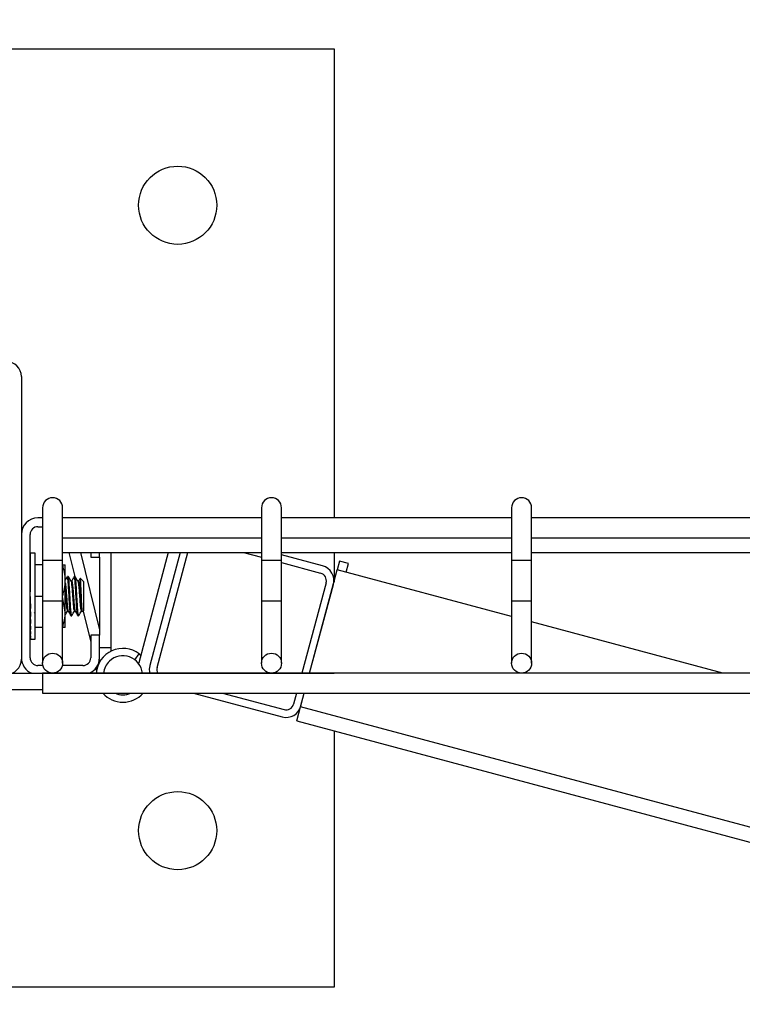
# Model space of a CAD drawing. Header units: inches. Extents: x 0.2 to 10.8, y 0.2 to 8.2.
# Tile 17 of 58: x 3.078 to 3.319, y 6.57 to 6.898. Entities that reach past the tile are written whole.
import ezdxf

# ---------------------------------------------------------------- set-up
doc = ezdxf.new("R2010")
doc.units = ezdxf.units.IN
doc.header["$MEASUREMENT"] = 0
doc.layers.add('DIMENSIONS', color=140, linetype='Continuous', lineweight=25)
doc.styles.add('SLDTEXTSTYLE0', font='TXT', dxfattribs={"width": 0.7})
doc.dimstyles.new('SLDDIMSTYLE1', dxfattribs={"dimtxt": 0.0849609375, "dimasz": 0.13, "dimexe": 0, "dimexo": 0.0625, "dimgap": 0.021240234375, "dimtad": 0, "dimtih": 1, "dimtoh": 1, "dimlfac": 24, "dimrnd": 1e-09, "dimzin": 12, "dimdsep": 46, "dimtxsty": 'SLDTEXTSTYLE0', "dimsah": 1, "dimcen": 0.09, "dimadec": 0, "dimazin": 3, "dimtfac": 1, "dimtofl": 0, "dimtmove": 0, "dimatfit": 3, "dimfxl": 0, "dimfrac": 2, "dimtolj": 1, "dimtzin": 12, "dimarcsym": 0})

# ---------------------------------------------------------------- blocks, each defined once
blk = doc.blocks.new('_D_7')
at = {"layer": 'DIMENSIONS'}
for p, q in [((2.974581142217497, 6.82870184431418), (2.974581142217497, 7.281744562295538)), ((4.609997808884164, 6.828701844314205), (4.609997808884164, 7.281744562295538)), ((2.974581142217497, 7.156744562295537), (3.511073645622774, 7.156744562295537)), ((3.626198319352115, 7.156744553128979), (3.597668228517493, 7.156744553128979)), ((3.597668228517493, 7.156744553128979), (3.597668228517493, 7.021713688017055)), ((3.949346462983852, 7.156744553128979), (3.977876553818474, 7.156744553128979)), ((3.977876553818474, 7.156744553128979), (3.977876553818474, 7.021713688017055)), ((4.609997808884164, 7.156744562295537), (4.064471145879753, 7.156744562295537)), ((3.597668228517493, 7.021713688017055), (3.626198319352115, 7.021713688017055)), ((3.977876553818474, 7.021713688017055), (3.949346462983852, 7.021713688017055))]:
    blk.add_line(p, q, dxfattribs=at)
for points in [[(2.974581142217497, 7.156744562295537), (3.104581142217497, 7.136744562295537), (3.104581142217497, 7.176744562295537)], [(4.609997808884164, 7.156744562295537), (4.479997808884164, 7.176744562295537), (4.479997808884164, 7.136744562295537)]]:
    blk.add_solid(points, dxfattribs=at)
at = {"layer": 'DIMENSIONS', "char_height": 0.08333333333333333, "attachment_point": 1, "style": 'SLDTEXTSTYLE0'}
for s, insert in [('39.25', (3.626198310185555, 7.283186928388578)), ('997.0', (3.626198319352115, 7.12913599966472))]:
    blk.add_mtext(s, dxfattribs=dict(at, insert=insert))

msp = doc.modelspace()

# ---------------------------------------------------------------- linework, layer by layer
for p, q in [((2.870414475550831, 6.88786851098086), (3.182914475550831, 6.88786851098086)), ((3.182914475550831, 6.88786851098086), (3.182914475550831, 6.731701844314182)), ((3.078747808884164, 6.778701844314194), (3.078747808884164, 6.684535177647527)), ((3.085831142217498, 6.735035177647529), (3.085831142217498, 6.717535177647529)), ((3.092497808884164, 6.717535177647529), (3.092497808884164, 6.735035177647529)), ((3.158747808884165, 6.735035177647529), (3.158747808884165, 6.717535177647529)), ((3.165414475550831, 6.717535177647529), (3.165414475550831, 6.735035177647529)), ((3.242081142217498, 6.735035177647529), (3.242081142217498, 6.717535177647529)), ((3.248747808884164, 6.717535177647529), (3.248747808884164, 6.735035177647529)), ((3.085831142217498, 6.731618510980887), (3.084268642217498, 6.731618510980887)), ((3.158747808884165, 6.731701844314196), (3.092497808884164, 6.731701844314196)), ((3.242081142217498, 6.731701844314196), (3.165414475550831, 6.731701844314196)), ((3.325414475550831, 6.731701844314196), (3.248747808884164, 6.731701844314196)), ((3.084268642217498, 6.728701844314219), (3.085831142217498, 6.728701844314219)), ((3.081664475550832, 6.685056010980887), (3.081664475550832, 6.726097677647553)), ((3.092497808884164, 6.725035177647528), (3.158747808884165, 6.725035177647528)), ((3.165414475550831, 6.725035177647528), (3.242081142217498, 6.725035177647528)), ((3.248747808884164, 6.725035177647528), (3.325414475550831, 6.725035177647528)), ((3.081831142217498, 6.719830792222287), (3.081664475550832, 6.719830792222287)), ((3.081664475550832, 6.719830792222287), (3.081667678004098, 6.719283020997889)), ((3.081831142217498, 6.719283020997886), (3.081664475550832, 6.719283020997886)), ((3.081664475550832, 6.719283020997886), (3.081671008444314, 6.718208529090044)), ((3.081831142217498, 6.718208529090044), (3.081664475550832, 6.718208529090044)), ((3.081664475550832, 6.718208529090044), (3.081674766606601, 6.716648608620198)), ((3.083331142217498, 6.719899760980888), (3.081747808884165, 6.719899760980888)), ((3.083331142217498, 6.691253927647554), (3.083331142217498, 6.719899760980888)), ((3.085831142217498, 6.717535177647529), (3.085831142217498, 6.703993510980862)), ((3.085831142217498, 6.717535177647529), (3.089164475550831, 6.717535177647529)), ((3.089164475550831, 6.717535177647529), (3.092497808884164, 6.717535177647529)), ((3.092497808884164, 6.720118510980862), (3.158747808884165, 6.720118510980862)), ((3.092497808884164, 6.703993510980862), (3.092497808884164, 6.717535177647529)), ((3.094553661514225, 6.720118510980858), (3.096517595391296, 6.712087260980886)), ((3.09847849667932, 6.720118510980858), (3.104789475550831, 6.694310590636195)), ((3.101872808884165, 6.720118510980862), (3.101872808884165, 6.718597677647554)), ((3.101872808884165, 6.718597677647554), (3.104789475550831, 6.718597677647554)), ((3.104789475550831, 6.718597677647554), (3.104789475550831, 6.720118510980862)), ((3.104789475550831, 6.718597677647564), (3.104789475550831, 6.692556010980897)), ((3.108601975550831, 6.720118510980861), (3.108601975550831, 6.688493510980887)), ((3.127706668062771, 6.720118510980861), (3.117869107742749, 6.683404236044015)), ((3.131653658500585, 6.720118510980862), (3.121555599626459, 6.682432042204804)), ((3.123970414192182, 6.681784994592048), (3.13424184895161, 6.720118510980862)), ((3.152762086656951, 6.720118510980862), (3.158747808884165, 6.718514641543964)), ((3.158747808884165, 6.717535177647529), (3.158747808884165, 6.703993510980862)), ((3.158747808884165, 6.717535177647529), (3.162081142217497, 6.717535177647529)), ((3.162081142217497, 6.717535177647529), (3.165414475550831, 6.717535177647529)), ((3.165414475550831, 6.720118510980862), (3.242081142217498, 6.720118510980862)), ((3.17909309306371, 6.715651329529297), (3.165414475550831, 6.719316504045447)), ((3.165414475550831, 6.703993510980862), (3.165414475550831, 6.717535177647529)), ((3.182914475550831, 6.72011851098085), (3.182914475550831, 6.710191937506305)), ((3.184799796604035, 6.717228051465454), (3.184023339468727, 6.714330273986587)), ((3.187697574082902, 6.716451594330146), (3.184799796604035, 6.717228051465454)), ((3.242081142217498, 6.717535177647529), (3.242081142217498, 6.703993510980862)), ((3.242081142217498, 6.717535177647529), (3.245414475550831, 6.717535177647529)), ((3.245414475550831, 6.717535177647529), (3.248747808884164, 6.717535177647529)), ((3.248747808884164, 6.720118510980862), (3.325414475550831, 6.720118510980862)), ((3.248747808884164, 6.703993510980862), (3.248747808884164, 6.717535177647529)), ((3.081831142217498, 6.716648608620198), (3.081664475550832, 6.716648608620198)), ((3.081664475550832, 6.716648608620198), (3.081679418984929, 6.714663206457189)), ((3.081670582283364, 6.715837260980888), (3.081664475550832, 6.715837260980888)), ((3.081831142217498, 6.714663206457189), (3.081664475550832, 6.714663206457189)), ((3.081664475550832, 6.714663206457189), (3.08168588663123, 6.712328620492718)), ((3.085831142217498, 6.715993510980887), (3.083331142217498, 6.715993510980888)), ((3.093383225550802, 6.710785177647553), (3.093383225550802, 6.715993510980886)), ((3.165414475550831, 6.716728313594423), (3.178446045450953, 6.713236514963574)), ((3.174800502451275, 6.679910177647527), (3.184023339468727, 6.714330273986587)), ((3.242081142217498, 6.698773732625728), (3.184023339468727, 6.714330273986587)), ((3.186921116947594, 6.713553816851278), (3.187697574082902, 6.716451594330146)), ((3.081831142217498, 6.712328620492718), (3.081664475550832, 6.712328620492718)), ((3.081664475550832, 6.712328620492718), (3.081688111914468, 6.710413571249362)), ((3.093383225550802, 6.700368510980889), (3.093383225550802, 6.710785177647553)), ((3.094372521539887, 6.712087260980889), (3.094083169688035, 6.712087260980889)), ((3.096687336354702, 6.712087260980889), (3.09639798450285, 6.712087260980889)), ((3.099581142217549, 6.710351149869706), (3.098431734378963, 6.711500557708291)), ((3.081831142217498, 6.709734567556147), (3.081664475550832, 6.709734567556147)), ((3.081664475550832, 6.709734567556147), (3.081688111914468, 6.7085552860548)), ((3.095530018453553, 6.710583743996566), (3.095266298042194, 6.710583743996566)), ((3.097845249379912, 6.710583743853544), (3.09758099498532, 6.710583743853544)), ((3.099581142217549, 6.700802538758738), (3.099581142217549, 6.710351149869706)), ((3.180287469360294, 6.710047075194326), (3.17221231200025, 6.679910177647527)), ((3.174800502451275, 6.679910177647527), (3.182702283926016, 6.70940002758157)), ((3.081831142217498, 6.706980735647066), (3.081664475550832, 6.706980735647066)), ((3.081831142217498, 6.704172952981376), (3.081664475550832, 6.706980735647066)), ((3.081664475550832, 6.704172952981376), (3.081688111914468, 6.704571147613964)), ((3.081831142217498, 6.704172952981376), (3.081664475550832, 6.704172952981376)), ((3.081688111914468, 6.704571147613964), (3.081807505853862, 6.704571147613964)), ((3.083331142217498, 6.705576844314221), (3.085831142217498, 6.705576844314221)), ((3.093383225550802, 6.700368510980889), (3.092497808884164, 6.705325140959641)), ((3.081664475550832, 6.701419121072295), (3.081688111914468, 6.702598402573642)), ((3.081831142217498, 6.701419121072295), (3.081664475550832, 6.701419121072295)), ((3.081688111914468, 6.702598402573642), (3.081758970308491, 6.702598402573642)), ((3.085831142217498, 6.703993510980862), (3.085831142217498, 6.683243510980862)), ((3.085831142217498, 6.703993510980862), (3.092497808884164, 6.703993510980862)), ((3.092497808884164, 6.683243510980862), (3.092497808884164, 6.703993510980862)), ((3.099147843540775, 6.700369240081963), (3.099581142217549, 6.700802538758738)), ((3.158747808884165, 6.703993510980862), (3.158747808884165, 6.683243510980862)), ((3.158747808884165, 6.703993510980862), (3.165414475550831, 6.703993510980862)), ((3.165414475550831, 6.683243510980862), (3.165414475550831, 6.703993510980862)), ((3.242081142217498, 6.703993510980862), (3.242081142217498, 6.683243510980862)), ((3.242081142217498, 6.703993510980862), (3.248747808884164, 6.703993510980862)), ((3.248747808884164, 6.683243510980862), (3.248747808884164, 6.703993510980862)), ((3.081664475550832, 6.698825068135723), (3.081688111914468, 6.700740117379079)), ((3.081831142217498, 6.698825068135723), (3.081664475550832, 6.698825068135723)), ((3.081664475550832, 6.696490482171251), (3.081683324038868, 6.698545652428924)), ((3.081688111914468, 6.700740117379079), (3.081706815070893, 6.700740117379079)), ((3.093383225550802, 6.695160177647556), (3.093383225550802, 6.700368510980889)), ((3.094083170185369, 6.700569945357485), (3.094347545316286, 6.700569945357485)), ((3.095240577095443, 6.699066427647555), (3.095529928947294, 6.699066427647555)), ((3.096398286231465, 6.70056994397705), (3.096662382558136, 6.70056994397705)), ((3.097555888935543, 6.699066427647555), (3.097845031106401, 6.699066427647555)), ((3.097948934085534, 6.699264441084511), (3.097845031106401, 6.699066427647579)), ((3.098713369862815, 6.700569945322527), (3.099002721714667, 6.700569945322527)), ((3.099336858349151, 6.700558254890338), (3.101872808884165, 6.690187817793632)), ((3.081831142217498, 6.696490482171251), (3.081664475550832, 6.696490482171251)), ((3.081664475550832, 6.694505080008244), (3.081678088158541, 6.696313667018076)), ((3.081664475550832, 6.695316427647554), (3.081670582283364, 6.695316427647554)), ((3.081831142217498, 6.694505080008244), (3.081664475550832, 6.694505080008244)), ((3.081664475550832, 6.692945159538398), (3.081674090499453, 6.6944025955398)), ((3.085831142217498, 6.695160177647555), (3.083331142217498, 6.695160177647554)), ((3.312480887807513, 6.679910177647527), (3.248747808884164, 6.696987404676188)), ((3.081831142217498, 6.692945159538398), (3.081664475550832, 6.692945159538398)), ((3.081664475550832, 6.691870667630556), (3.081670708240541, 6.69289578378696)), ((3.081831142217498, 6.691870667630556), (3.081664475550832, 6.691870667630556)), ((3.081664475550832, 6.691322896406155), (3.081667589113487, 6.691855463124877)), ((3.081831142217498, 6.691322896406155), (3.081664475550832, 6.691322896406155)), ((3.081747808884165, 6.691253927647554), (3.083331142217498, 6.691253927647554)), ((3.104789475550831, 6.692556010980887), (3.101872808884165, 6.692556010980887)), ((3.101872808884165, 6.692556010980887), (3.101872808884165, 6.685056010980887)), ((3.104789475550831, 6.685056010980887), (3.104789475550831, 6.692556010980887)), ((3.104789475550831, 6.688493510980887), (3.108601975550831, 6.688493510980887)), ((3.108601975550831, 6.688493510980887), (3.108601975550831, 6.687217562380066)), ((3.116515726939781, 6.684404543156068), (3.117987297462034, 6.686360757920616)), ((3.085926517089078, 6.68245184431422), (3.084268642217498, 6.68245184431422)), ((3.099268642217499, 6.68245184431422), (3.092402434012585, 6.68245184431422)), ((3.117869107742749, 6.683404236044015), (3.117799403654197, 6.683122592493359)), ((3.075647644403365, 6.679910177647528), (3.182956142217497, 6.679910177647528)), ((4.498747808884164, 6.679910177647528), (3.085831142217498, 6.679910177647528)), ((3.085831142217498, 6.679910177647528), (3.085831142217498, 6.673243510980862)), ((3.085831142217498, 6.674326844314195), (3.057956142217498, 6.674326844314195)), ((3.085831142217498, 6.673243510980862), (4.498747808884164, 6.673243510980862)), ((3.136126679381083, 6.673243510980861), (3.165612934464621, 6.665342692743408)), ((3.145785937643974, 6.673243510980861), (3.166259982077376, 6.667757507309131)), ((3.170425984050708, 6.673243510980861), (3.169449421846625, 6.669598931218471)), ((3.171785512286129, 6.668658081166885), (3.173014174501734, 6.673243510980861)), ((3.171864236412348, 6.668951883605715), (3.173014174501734, 6.673243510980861)), ((3.170543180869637, 6.664021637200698), (3.171785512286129, 6.668658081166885)), ((4.44962488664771, 6.326262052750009), (3.171785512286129, 6.668658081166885)), ((3.170543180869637, 6.664021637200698), (4.448382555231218, 6.321625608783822)), ((3.182914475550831, 6.660706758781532), (3.182914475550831, 6.57536851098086)), ((3.182914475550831, 6.57536851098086), (2.870414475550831, 6.57536851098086))]:
    msp.add_line(p, q)
at = {"flags": 128}
msp.add_lwpolyline([(3.117987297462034, 6.686360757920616), (3.118157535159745, 6.686229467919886), (3.1185402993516, 6.685909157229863)], dxfattribs=at)
for centre, radius in [((3.130831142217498, 6.835785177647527), 0.01302083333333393), ((3.089164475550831, 6.683243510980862), 0.003333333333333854), ((3.162081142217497, 6.683243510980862), 0.003333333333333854), ((3.245414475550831, 6.683243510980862), 0.003333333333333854), ((3.130831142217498, 6.627451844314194), 0.01302083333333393)]:
    msp.add_circle(centre, radius)
for centre, radius, start, end in [((3.073747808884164, 6.778701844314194), 0.005000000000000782, 0, 90), ((3.089164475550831, 6.735035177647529), 0.00333333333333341, 0, 180), ((3.162081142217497, 6.735035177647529), 0.003333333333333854, 0, 180), ((3.245414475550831, 6.735035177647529), 0.00333333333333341, 0, 180), ((3.084268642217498, 6.726097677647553), 0.005520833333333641, 90, 180), ((3.084268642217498, 6.726097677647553), 0.002604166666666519, 90, 180), ((3.177772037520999, 6.710721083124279), 0.005104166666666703, 345.0000000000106, 75.00000000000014), ((3.177772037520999, 6.710721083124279), 0.002604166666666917, 345.0000000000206, 75.00000000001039), ((3.112601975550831, 6.679201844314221), 0.0089583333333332, 53.04753650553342, 175.4649020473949), ((3.073747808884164, 6.684535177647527), 0.005000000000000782, 270.0000000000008, 0), ((3.084268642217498, 6.685056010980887), 0.005520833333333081, 180, 248.7606894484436), ((3.084268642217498, 6.685056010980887), 0.002604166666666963, 180, 270.0000000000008), ((3.099268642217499, 6.685056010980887), 0.002604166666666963, 270.0000000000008, 0), ((3.099268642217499, 6.685056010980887), 0.005520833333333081, 291.239310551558, 0), ((3.101039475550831, 6.68447539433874), 0.003750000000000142, 335.4827068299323, 0), ((3.112601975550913, 6.679201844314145), 0.006510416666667, 6.246145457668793, 133.661054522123), ((3.100117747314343, 6.681577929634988), 0.003749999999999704, 349.2239527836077, 6.016455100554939), ((3.112601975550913, 6.679201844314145), 0.006510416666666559, 133.661054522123, 173.7538545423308), ((3.126485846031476, 6.681110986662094), 0.005104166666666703, 165.0000000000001, 194.1054613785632), ((3.125135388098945, 6.681303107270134), 0.00375000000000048, 164.9999999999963, 179.9626993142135), ((3.126485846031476, 6.681110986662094), 0.002604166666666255, 164.9999999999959, 207.4587997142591), ((3.112601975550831, 6.679201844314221), 0.00895833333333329, 221.6912466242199, 318.3087533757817), ((3.112601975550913, 6.679201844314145), 0.006510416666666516, 246.2341456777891, 293.7658543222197), ((3.166933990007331, 6.670272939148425), 0.005104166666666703, 255.0000000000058, 345.000000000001), ((3.166933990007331, 6.670272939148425), 0.002604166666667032, 255.0000000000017, 344.9999999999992)]:
    msp.add_arc(centre, radius, start, end)
for major_axis, ratio, start_param, end_param in [((0, 0.01432291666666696), 0.05935882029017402, 6.185010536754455, 6.381360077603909), ((-0.000166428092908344, 0.01432291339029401), 0.05821042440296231, 5.987984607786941, 6.184334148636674), ((-0.0003263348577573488, 0.01432290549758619), 0.05481203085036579, 5.791062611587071, 5.987412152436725), ((-0.0004734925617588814, 0.01432289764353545), 0.04930130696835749, 5.594332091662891, 5.790681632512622), ((0.0004734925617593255, 0.01432289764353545), 0.04930130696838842, 0.6681669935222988, 0.6888532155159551), ((-0.0006022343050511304, 0.01432289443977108), 0.04189907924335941, 5.397850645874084, 5.59420018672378), ((-0.0007076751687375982, 0.01432289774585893), 0.03289777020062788, 5.20163739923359, 5.397986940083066), ((-0.0007858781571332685, 0.01432290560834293), 0.02264749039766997, 5.005670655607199, 5.2020201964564), ((-0.0008339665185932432, 0.01432291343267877), 0.01154120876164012, 4.809891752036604, 5.006241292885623), ((-0.0005629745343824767, 0.01026040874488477), 0.02264749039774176, 5.128365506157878, 5.202020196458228), ((-0.0005974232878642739, 0.01026041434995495), 0.01154120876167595, 4.848973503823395, 5.006241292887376), ((-0.0008339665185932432, 0.01432291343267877), 0.01154120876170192, 1.668299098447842, 1.864648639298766), ((-0.0007858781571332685, 0.01432290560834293), 0.02264749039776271, 1.864078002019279, 2.060427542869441), ((-0.0007076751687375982, 0.01432289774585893), 0.0328977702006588, 2.060044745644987, 2.256394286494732), ((-0.0006022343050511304, 0.01432289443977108), 0.04189907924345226, 2.256257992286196, 2.452607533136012), ((-0.0004734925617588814, 0.01432289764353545), 0.04930130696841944, 2.452739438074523, 2.649088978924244), ((-0.0003263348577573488, 0.01432290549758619), 0.05481203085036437, 2.649469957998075, 2.845819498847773), ((-0.000166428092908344, 0.01432291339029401), 0.05821042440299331, 2.846391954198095, 3.042741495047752), ((0, 0.01432291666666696), 0.05935882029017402, 3.043417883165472, 3.141592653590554)]:
    msp.add_ellipse((3.081747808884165, 6.705576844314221), major_axis=major_axis, ratio=ratio, start_param=start_param, end_param=end_param)
for points in [[(3.093383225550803, 6.710785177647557), (3.093383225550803, 6.712562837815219), (3.093020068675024, 6.714291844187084), (3.092452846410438, 6.715993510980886)], [(3.092452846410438, 6.715993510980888), (3.093020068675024, 6.715993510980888), (3.093383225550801, 6.715993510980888), (3.093383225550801, 6.715993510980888)], [(3.092452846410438, 6.705576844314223), (3.093020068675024, 6.707278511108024), (3.093383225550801, 6.709007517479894), (3.093383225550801, 6.710785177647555)], [(3.092452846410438, 6.695160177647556), (3.093020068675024, 6.696861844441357), (3.093383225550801, 6.698590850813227), (3.093383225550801, 6.700368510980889)], [(3.093383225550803, 6.69516017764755), (3.093383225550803, 6.69516017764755), (3.093020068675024, 6.695160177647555), (3.092452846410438, 6.695160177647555)]]:
    msp.add_open_spline(points, degree=3)
for points, knots in [([(3.094048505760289, 6.712060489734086), (3.09390194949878, 6.711808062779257), (3.093680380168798, 6.711426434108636), (3.093458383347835, 6.711044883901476), (3.093383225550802, 6.710915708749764)], [0, 0, 0, 0, 0.6614465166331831, 1, 1, 1, 1]), ([(3.095205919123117, 6.69911208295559), (3.095203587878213, 6.699109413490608), (3.095158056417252, 6.699057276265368), (3.095072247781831, 6.699644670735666), (3.094958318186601, 6.700868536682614), (3.094825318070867, 6.702704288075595), (3.094725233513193, 6.704368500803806), (3.094637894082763, 6.706046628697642), (3.094544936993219, 6.707734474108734), (3.094412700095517, 6.709681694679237), (3.094289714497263, 6.711157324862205), (3.094186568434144, 6.712003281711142), (3.094112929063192, 6.712005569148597), (3.094083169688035, 6.712006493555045)], [0, 0, 0, 0, 0.005976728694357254, 0.1167312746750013, 0.2274453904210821, 0.3381368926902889, 0.4488881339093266, 0.4851625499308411, 0.5927780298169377, 0.7034610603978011, 0.8142176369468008, 0.9249210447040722, 1, 1, 1, 1]), ([(3.095529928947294, 6.699147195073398), (3.095516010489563, 6.699124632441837), (3.095458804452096, 6.699031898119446), (3.095361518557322, 6.699625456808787), (3.095247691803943, 6.700873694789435), (3.095114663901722, 6.702702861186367), (3.095014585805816, 6.704368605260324), (3.094927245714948, 6.706046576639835), (3.094834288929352, 6.707734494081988), (3.094702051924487, 6.709681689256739), (3.094579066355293, 6.711157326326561), (3.094475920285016, 6.712003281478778), (3.094402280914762, 6.71200556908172), (3.094372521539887, 6.712006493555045)], [0, 0, 0, 0, 0.03458646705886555, 0.1421533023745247, 0.2496808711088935, 0.357186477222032, 0.4647501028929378, 0.4999804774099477, 0.6044985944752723, 0.7119959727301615, 0.8195647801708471, 0.9270819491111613, 1, 1, 1, 1]), ([(3.095290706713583, 6.710541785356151), (3.095143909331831, 6.710794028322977), (3.094850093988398, 6.711298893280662), (3.094556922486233, 6.711803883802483), (3.094410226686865, 6.712056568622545)], [0, 0, 0, 0, 0.4996246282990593, 0.9999999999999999, 0.9999999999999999, 0.9999999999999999, 0.9999999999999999]), ([(3.096363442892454, 6.712060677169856), (3.096216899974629, 6.711808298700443), (3.095931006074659, 6.711315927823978), (3.095644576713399, 6.710823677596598), (3.09550496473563, 6.710583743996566)], [0, 0, 0, 0, 0.5125779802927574, 1, 1, 1, 1]), ([(3.09752071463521, 6.699177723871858), (3.097505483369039, 6.699178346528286), (3.097446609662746, 6.699180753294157), (3.097355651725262, 6.699942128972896), (3.097234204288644, 6.701368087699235), (3.097098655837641, 6.703336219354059), (3.096979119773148, 6.705535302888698), (3.096860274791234, 6.707733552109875), (3.096727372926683, 6.709681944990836), (3.096604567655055, 6.711157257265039), (3.096501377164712, 6.712003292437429), (3.09642774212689, 6.712005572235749), (3.09639798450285, 6.712006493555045)], [0, 0, 0, 0, 0.03867183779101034, 0.1494789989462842, 0.2602209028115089, 0.3709647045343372, 0.4849281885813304, 0.5925926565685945, 0.7033260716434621, 0.8141330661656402, 0.9248868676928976, 1, 1, 1, 1]), ([(3.097845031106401, 6.699066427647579), (3.097802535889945, 6.69913461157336), (3.097716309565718, 6.699272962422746), (3.097605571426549, 6.700369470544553), (3.097476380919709, 6.702011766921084), (3.097358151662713, 6.703853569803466), (3.097255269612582, 6.70579008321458), (3.097149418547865, 6.707734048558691), (3.097016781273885, 6.709681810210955), (3.096893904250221, 6.711157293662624), (3.096790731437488, 6.712003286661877), (3.096717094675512, 6.712005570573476), (3.096687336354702, 6.712006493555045)], [0, 0, 0, 0, 0.1045005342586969, 0.2120402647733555, 0.3195299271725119, 0.4270568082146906, 0.5000536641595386, 0.6045564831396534, 0.7120381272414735, 0.8195911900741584, 0.9270926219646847, 1, 1, 1, 1]), ([(3.097609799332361, 6.710534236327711), (3.097463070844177, 6.710786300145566), (3.097169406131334, 6.711290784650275), (3.096876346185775, 6.71179574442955), (3.096729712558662, 6.71204840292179)], [0, 0, 0, 0, 0.4996463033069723, 1, 1, 1, 1]), ([(3.097801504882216, 6.710491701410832), (3.097814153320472, 6.71052794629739), (3.097869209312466, 6.710685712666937), (3.097971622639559, 6.710388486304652), (3.098083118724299, 6.709607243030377), (3.098212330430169, 6.708328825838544), (3.098345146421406, 6.706750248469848), (3.098457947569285, 6.705033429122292), (3.098585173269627, 6.703383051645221), (3.098718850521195, 6.701970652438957), (3.098832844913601, 6.701005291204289), (3.09893047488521, 6.700544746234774), (3.09898811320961, 6.700615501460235), (3.099002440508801, 6.700633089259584)], [0, 0, 0, 0, 0.03098136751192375, 0.1348553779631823, 0.2387419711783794, 0.34254499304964, 0.4464070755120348, 0.5503018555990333, 0.6541062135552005, 0.7579546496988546, 0.8618556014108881, 0.9656611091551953, 1, 1, 1, 1]), ([(3.098368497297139, 6.711527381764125), (3.098325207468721, 6.711452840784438), (3.098142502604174, 6.711138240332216), (3.097959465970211, 6.710823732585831), (3.097819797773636, 6.710583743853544)], [0, 0, 0, 0, 0.2369385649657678, 1, 1, 1, 1]), ([(3.099129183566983, 6.700387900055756), (3.099125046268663, 6.700371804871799), (3.099093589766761, 6.700249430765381), (3.099035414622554, 6.700586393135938), (3.098965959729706, 6.701423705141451), (3.098884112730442, 6.702791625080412), (3.098813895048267, 6.704260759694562), (3.098751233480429, 6.705860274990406), (3.098685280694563, 6.707511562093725), (3.098600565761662, 6.70926119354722), (3.09852442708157, 6.710594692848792), (3.098459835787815, 6.711394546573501), (3.098414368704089, 6.711443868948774), (3.098395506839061, 6.711464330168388)], [0, 0, 0, 0, 0.01518318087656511, 0.1154400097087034, 0.2156517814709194, 0.318492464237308, 0.4234312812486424, 0.4839789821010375, 0.5936002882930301, 0.7032215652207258, 0.812842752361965, 0.9223584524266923, 1, 1, 1, 1]), ([(3.093383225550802, 6.710040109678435), (3.093413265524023, 6.709835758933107), (3.093481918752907, 6.70936873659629), (3.093603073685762, 6.708096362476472), (3.093734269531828, 6.706495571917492), (3.093846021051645, 6.70477247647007), (3.093976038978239, 6.70314992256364), (3.094108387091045, 6.701787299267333), (3.094220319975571, 6.700904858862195), (3.094314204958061, 6.700511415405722), (3.094364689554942, 6.7005980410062), (3.094372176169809, 6.700610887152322)], [0, 0, 0, 0, 0.09779520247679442, 0.2235007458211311, 0.3493005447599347, 0.4751011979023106, 0.6008069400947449, 0.7265935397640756, 0.8524054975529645, 0.978112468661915, 1, 1, 1, 1]), ([(3.095241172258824, 6.710515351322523), (3.095253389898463, 6.710535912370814), (3.095313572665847, 6.710637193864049), (3.095428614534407, 6.710054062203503), (3.095584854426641, 6.708622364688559), (3.095762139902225, 6.70648501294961), (3.095896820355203, 6.704404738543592), (3.096060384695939, 6.702487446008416), (3.096216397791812, 6.701043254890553), (3.096336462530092, 6.700425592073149), (3.096397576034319, 6.700574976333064), (3.096398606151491, 6.700577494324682)], [0, 0, 0, 0, 0.03052898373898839, 0.150382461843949, 0.3010132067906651, 0.455027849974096, 0.5720831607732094, 0.6940414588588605, 0.8449508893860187, 0.9973865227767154, 1, 1, 1, 1]), ([(3.095529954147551, 6.710512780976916), (3.095553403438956, 6.710524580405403), (3.095620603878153, 6.710558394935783), (3.095721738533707, 6.709990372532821), (3.095840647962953, 6.708920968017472), (3.095975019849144, 6.707446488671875), (3.096097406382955, 6.705765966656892), (3.096213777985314, 6.704064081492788), (3.096347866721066, 6.702526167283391), (3.096473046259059, 6.701367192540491), (3.09656368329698, 6.700717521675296), (3.096625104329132, 6.700683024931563), (3.096642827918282, 6.700673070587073)], [0, 0, 0, 0, 0.059974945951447, 0.1718748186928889, 0.2836601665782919, 0.3954376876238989, 0.5073366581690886, 0.6191412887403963, 0.730926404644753, 0.8428224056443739, 0.9546449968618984, 1, 1, 1, 1]), ([(3.097609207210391, 6.71041764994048), (3.097626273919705, 6.710422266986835), (3.097690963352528, 6.710439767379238), (3.097786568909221, 6.709633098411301), (3.097944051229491, 6.70815285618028), (3.098112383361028, 6.705950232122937), (3.098265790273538, 6.703681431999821), (3.098430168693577, 6.701979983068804), (3.098559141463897, 6.700796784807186), (3.098660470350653, 6.700692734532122), (3.098714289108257, 6.700637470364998)], [0, 0, 0, 0, 0.04394749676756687, 0.1665780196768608, 0.2930401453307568, 0.4531649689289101, 0.6104738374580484, 0.738280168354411, 0.8609928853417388, 1, 1, 1, 1]), ([(3.093383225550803, 6.707224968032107), (3.093386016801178, 6.707193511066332), (3.093436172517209, 6.706628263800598), (3.093532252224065, 6.705090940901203), (3.093703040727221, 6.702925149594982), (3.093880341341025, 6.701192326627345), (3.094016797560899, 6.700457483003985), (3.094103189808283, 6.700641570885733), (3.094128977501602, 6.700696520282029)], [0, 0, 0, 0, 0.01076777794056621, 0.1934851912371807, 0.4302596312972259, 0.6664038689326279, 0.9004230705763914, 0.9999999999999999, 0.9999999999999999, 0.9999999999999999, 0.9999999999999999]), ([(3.083014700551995, 6.700155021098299), (3.08307319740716, 6.700054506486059), (3.083178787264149, 6.699873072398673), (3.083284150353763, 6.699691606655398), (3.083331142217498, 6.699610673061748)], [0, 0, 0, 0, 0.5540007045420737, 1, 1, 1, 1]), ([(3.093383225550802, 6.699321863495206), (3.093485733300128, 6.699498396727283), (3.093727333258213, 6.699914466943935), (3.093969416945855, 6.700330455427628), (3.094108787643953, 6.700569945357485)], [0, 0, 0, 0, 0.4242871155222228, 1, 1, 1, 1]), ([(3.094326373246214, 6.700606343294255), (3.094473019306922, 6.700354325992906), (3.094766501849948, 6.699849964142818), (3.095059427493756, 6.699345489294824), (3.095205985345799, 6.699093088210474)], [0, 0, 0, 0, 0.4996755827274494, 1, 1, 1, 1]), ([(3.095570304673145, 6.699101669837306), (3.095717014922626, 6.699354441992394), (3.096001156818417, 6.699843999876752), (3.096285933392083, 6.700333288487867), (3.096423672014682, 6.70056994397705)], [0, 0, 0, 0, 0.5163274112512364, 1, 1, 1, 1]), ([(3.096641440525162, 6.700605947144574), (3.096788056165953, 6.700353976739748), (3.097081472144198, 6.699849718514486), (3.097374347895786, 6.699345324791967), (3.097520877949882, 6.699092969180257)], [0, 0, 0, 0, 0.4996852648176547, 1, 1, 1, 1]), ([(3.097887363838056, 6.699105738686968), (3.098033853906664, 6.699358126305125), (3.098326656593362, 6.699862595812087), (3.098619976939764, 6.700366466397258), (3.098766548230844, 6.700618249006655)], [0, 0, 0, 0, 0.5003030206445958, 1, 1, 1, 1])]:
    msp.add_open_spline(points, degree=3, knots=knots)

# ---------------------------------------------------------------- dimensions: what is measured, and where the dimension line sits
at = {"layer": 'DIMENSIONS'}
dim = msp.add_linear_dim(base=(4.609997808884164, 7.156744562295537), p1=(2.974581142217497, 6.77870184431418), p2=(4.609997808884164, 6.778701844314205), dimstyle='SLDDIMSTYLE1', dxfattribs=at)
dim.commit()
dim.dimension.update_dxf_attribs({"geometry": '_D_7', "text_midpoint": (3.787772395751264, 7.156744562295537), "dimtype": 160})

doc.saveas('drawing.dxf')
